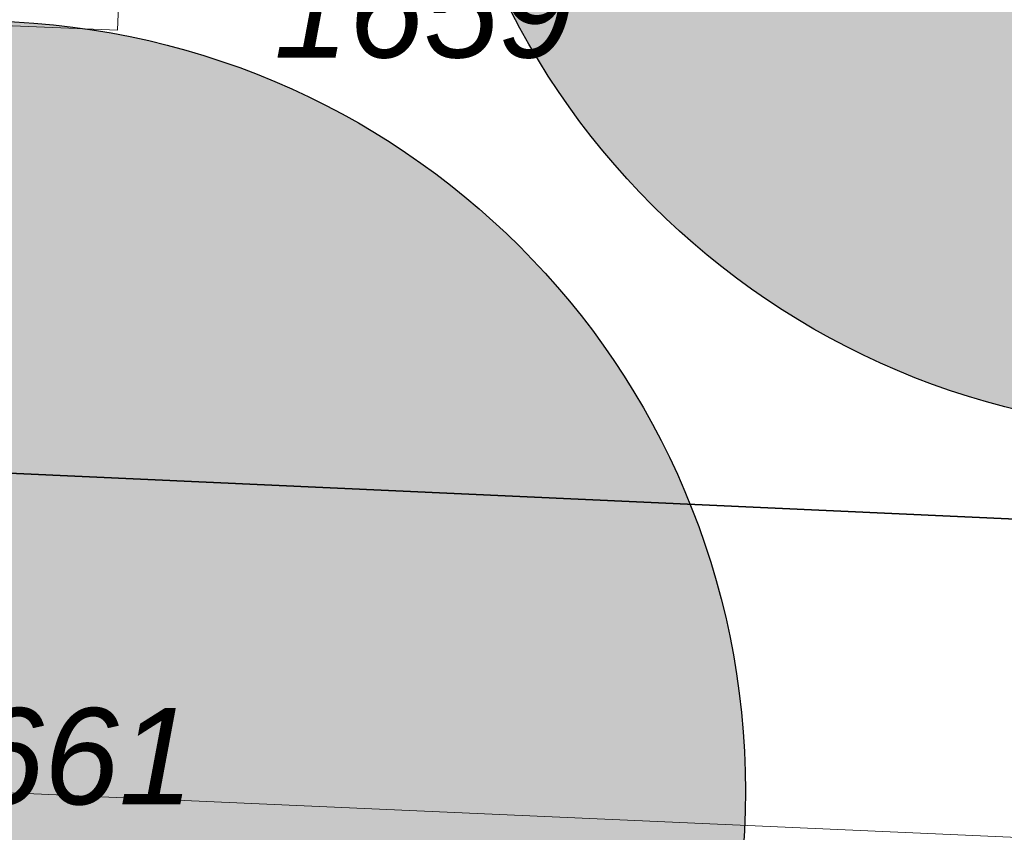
# Model space of a CAD drawing. Header units: metres. Extents: x 32338650 to 32340431, y 5701793 to 5703325.
# Tile 99 of 256: x 32339228 to 32339241, y 5702497 to 5702507. Entities that reach past the tile are written whole.
import ezdxf

# ---------------------------------------------------------------- set-up
doc = ezdxf.new("R2010")
doc.units = ezdxf.units.M
doc.header["$LTSCALE"] = 0.1
for name, color, linetype, lineweight, true_color in [('LPB-BE-Fernwärmeleitung', 7, 'Continuous', 70, 0x004c99), ('LPB-BE-Flurstück_Grenze', 7, 'Continuous', 70, 0x004c99), ('LPB-BE-Flurstück_Nummer', 7, 'Continuous', 70, 0x004c99), ('LPB-BE-Leitung_Gas_Wasser', 3, 'Continuous', 30, 0x00ff00), ('LPB-VEG-Baum_Bestand', 9, 'Continuous', 13, 0x808080)]:
    doc.layers.add(name, color=color, linetype=linetype, lineweight=lineweight, true_color=true_color)
doc.styles.add('Arial (italic)', font='ariali.ttf')

msp = doc.modelspace()

# ---------------------------------------------------------------- hatches: boundary and pattern name
at = {"layer": 'LPB-VEG-Baum_Bestand', "linetype": 'Continuous', "lineweight": 0, "true_color": 0x727430, "transparency": 33554572}
h = msp.add_hatch(color=67, dxfattribs=at)
edge = h.paths.add_edge_path()
edge.add_arc((32339243.15435, 5702511.90328), 10, 0, 360)
h = msp.add_hatch(color=67, dxfattribs=at)
edge = h.paths.add_edge_path()
edge.add_arc((32339227.28836, 5702497.22937), 10, 0, 360)

# ---------------------------------------------------------------- linework, layer by layer
at = {"layer": 'LPB-BE-Fernwärmeleitung', "color": 11, "linetype": 'Continuous', "lineweight": 13, "true_color": 0xff7f7f, "transparency": 33554687, "flags": 128}
msp.add_lwpolyline([(32339335.53771, 5702504.83696), (32339229.25, 5702509.72), (32339229.14, 5702507.11), (32339216.22, 5702507.645), (32339215.75, 5702497.32), (32339213.8, 5702497.4)], dxfattribs=at)
msp.add_lwpolyline([(32339335.53771, 5702504.83696), (32339229.25, 5702509.72), (32339229.14, 5702507.11), (32339216.22, 5702507.645), (32339215.75, 5702497.32), (32339213.8, 5702497.4)], dxfattribs=at)
msp.add_lwpolyline([(32339335.53771, 5702504.83696), (32339229.25, 5702509.72), (32339229.14, 5702507.11), (32339216.22, 5702507.645), (32339215.75, 5702497.32), (32339213.8, 5702497.4)], dxfattribs=at)
at = {"layer": 'LPB-BE-Flurstück_Grenze', "color": 253, "linetype": 'Continuous', "lineweight": 25, "true_color": 0xadadad, "transparency": 33554687, "flags": 128}
for points in [[(32339256.317, 5702500.053), (32339251.383, 5702513.299), (32339214.601, 5702514.976), (32339214.008, 5702501.987), (32339256.317, 5702500.053)], [(32339256.317, 5702500.053), (32339251.383, 5702513.299), (32339214.601, 5702514.976), (32339214.008, 5702501.987), (32339256.317, 5702500.053)], [(32339213.34, 5702487.636), (32339222.66, 5702487.213), (32339228.013, 5702486.963), (32339228.295, 5702493.587), (32339236.575, 5702493.206), (32339259.259, 5702492.154), (32339256.317, 5702500.053), (32339214.008, 5702501.987), (32339213.34, 5702487.636)], [(32339213.34, 5702487.636), (32339222.66, 5702487.213), (32339228.013, 5702486.963), (32339228.295, 5702493.587), (32339236.575, 5702493.206), (32339259.259, 5702492.154), (32339256.317, 5702500.053), (32339214.008, 5702501.987), (32339213.34, 5702487.636)]]:
    msp.add_lwpolyline(points, dxfattribs=at)
at = {"layer": 'LPB-BE-Leitung_Gas_Wasser', "color": 5, "lineweight": 13, "true_color": 0x0000ff, "flags": 128}
msp.add_lwpolyline([(32339210.11738, 5702497.9917), (32339354.47239, 5702491.58281), (32339353.41144, 5702471.27272)], dxfattribs=at)
msp.add_lwpolyline([(32339210.11738, 5702497.9917), (32339354.47239, 5702491.58281), (32339353.41144, 5702471.27272)], dxfattribs=at)
at = {"layer": 'LPB-VEG-Baum_Bestand', "color": 67, "linetype": 'Continuous', "lineweight": 30, "true_color": 0x727430, "transparency": 33554636}
for centre in [(32339243.15435, 5702511.90328), (32339227.28836, 5702497.22937)]:
    msp.add_circle(centre, 10, dxfattribs=at)

# ---------------------------------------------------------------- texts
at = {"layer": 'LPB-BE-Flurstück_Nummer', "color": 252, "true_color": 0x888888, "char_height": 1.25, "attachment_point": 2, "line_spacing_factor": 1.004016, "style": 'Arial (italic)'}
for s, insert, width in [('1659', (32339233.114, 5702508.003), 5.420625), ('1659', (32339233.114, 5702508.003), 5.420625), ('1661', (32339228.187, 5702498.309), 5.233125), ('1661', (32339228.187, 5702498.309), 5.233125)]:
    msp.add_mtext(s, dxfattribs=dict(at, insert=insert, width=width))

doc.saveas('drawing.dxf')
